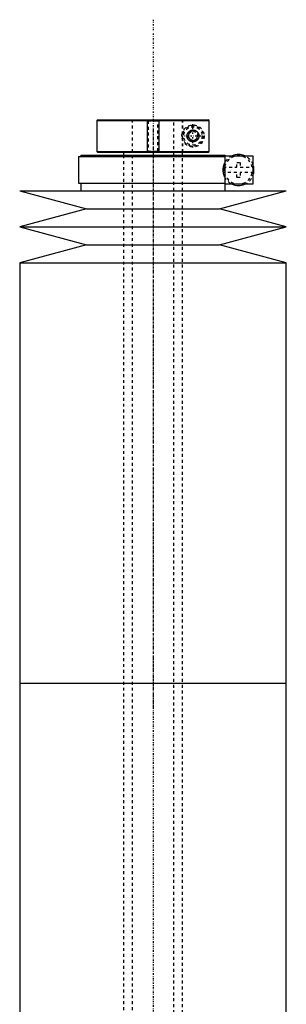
# Model space of a CAD drawing. Extents: x -168 to 702, y -144 to 599.
# Tile 7 of 7: x 605 to 695, y 266 to 599. Entities that reach past the tile are written whole.
import ezdxf

# ---------------------------------------------------------------- set-up
doc = ezdxf.new("R2010")
doc.units = 0
doc.linetypes.add('CENTER', pattern=[1.5, 0.45, -0.5, 0.05, -0.5])
doc.linetypes.add('DASHED', pattern=[2, 1, -1])
for name, color, linetype in [('AM_0', 7, 'CONTINUOUS'), ('AM_10', 7, 'CONTINUOUS'), ('AM_3', 7, 'DASHED'), ('AM_7', 7, 'CENTER')]:
    doc.layers.add(name, color=color, linetype=linetype)

msp = doc.modelspace()

# ---------------------------------------------------------------- linework, layer by layer
at = {"layer": 'AM_0', "color": 7, "linetype": 'CONTINUOUS'}
for p, q in [((631.3, 565.5), (631, 565.2)), ((631, 565.2), (631, 554.8)), ((631, 565.2), (668.99, 565.2)), ((631.3, 565.5), (668.68, 565.5)), ((668.99, 565.2), (668.68, 565.5)), ((668.99, 554.8), (668.99, 565.2)), ((624.85, 553), (624.85, 544)), ((624.85, 553), (674.4, 553)), ((625.65, 553.5), (625.65, 553)), ((625.65, 553.5), (674.35, 553.5)), ((631, 554.8), (631.3, 554.5)), ((631, 554.8), (668.99, 554.8)), ((631.3, 554.5), (668.68, 554.5)), ((640, 554.5), (640, 553.5)), ((660, 553.5), (660, 554.5)), ((668.68, 554.5), (668.99, 554.8)), ((674.35, 553), (674.35, 553.5)), ((674.4, 553.3), (683.75, 553.3)), ((674.4, 543.7), (674.4, 553.3)), ((683.75, 553.3), (683.75, 543.7)), ((624.85, 544), (674.4, 544)), ((625.65, 544), (625.65, 541.5)), ((674.35, 541.5), (674.35, 544)), ((683.75, 543.7), (674.4, 543.7)), ((605, 541.5), (627.5, 535.4)), ((605, 541.5), (695, 541.5)), ((672.5, 535.4), (695, 541.5)), ((627.5, 535.4), (605, 529.3)), ((627.5, 535.4), (672.5, 535.4)), ((695, 529.3), (672.5, 535.4)), ((605, 529.3), (627.5, 523.2)), ((605, 529.3), (695, 529.3)), ((672.5, 523.2), (695, 529.3)), ((627.5, 523.2), (605, 517.1)), ((627.5, 523.2), (672.5, 523.2)), ((695, 517.1), (672.5, 523.2)), ((605, 517.1), (605, 375)), ((605, 517.1), (695, 517.1)), ((695, 375), (695, 517.1)), ((605, 375), (605, 232.9)), ((605, 375), (695, 375)), ((695, 232.9), (695, 375))]:
    msp.add_line(p, q, dxfattribs=at)
msp.add_polyline3d([(661.5, 560, 0), (661.5, 560.01, 0), (661.5, 560.03, 0), (661.5, 560.06, 0), (661.5, 560.07, 0), (661.5, 560.08, 0), (661.5, 560.1, 0), (661.5, 560.13, 0), (661.51, 560.15, 0), (661.51, 560.17, 0), (661.51, 560.2, 0), (661.51, 560.21, 0), (661.51, 560.22, 0), (661.51, 560.24, 0), (661.52, 560.27, 0), (661.52, 560.29, 0), (661.52, 560.31, 0), (661.53, 560.34, 0), (661.53, 560.35, 0), (661.53, 560.36, 0), (661.54, 560.38, 0), (661.54, 560.41, 0), (661.54, 560.42, 0), (661.55, 560.43, 0), (661.55, 560.45, 0), (661.56, 560.47, 0), (661.56, 560.49, 0), (661.56, 560.5, 0), (661.57, 560.52, 0), (661.58, 560.54, 0), (661.58, 560.57, 0), (661.59, 560.59, 0), (661.6, 560.61, 0), (661.6, 560.62, 0), (661.6, 560.63, 0), (661.61, 560.65, 0), (661.62, 560.68, 0), (661.63, 560.7, 0), (661.63, 560.72, 0), (661.64, 560.74, 0), (661.65, 560.75, 0), (661.65, 560.76, 0), (661.66, 560.78, 0), (661.67, 560.81, 0), (661.68, 560.83, 0), (661.69, 560.85, 0), (661.7, 560.87, 0), (661.7, 560.88, 0), (661.71, 560.89, 0), (661.72, 560.91, 0), (661.73, 560.93, 0), (661.74, 560.95, 0), (661.75, 560.97, 0), (661.76, 560.99, 0), (661.77, 561, 0), (661.77, 561.01, 0), (661.78, 561.03, 0), (661.8, 561.05, 0), (661.81, 561.07, 0), (661.82, 561.08, 0), (661.83, 561.1, 0), (661.84, 561.11, 0), (661.84, 561.12, 0), (661.86, 561.14, 0), (661.87, 561.16, 0), (661.87, 561.17, 0), (661.91, 561.22, 0), (661.99, 561.31, 0), (662.07, 561.4, 0), (662.16, 561.49, 0), (662.25, 561.56, 0), (662.35, 561.63, 0), (662.39, 561.67, 0), (662.44, 561.7, 0), (662.54, 561.76, 0), (662.65, 561.81, 0), (662.7, 561.83, 0), (662.75, 561.85, 0), (662.85, 561.89, 0), (662.96, 561.93, 0), (663.01, 561.94, 0), (663.06, 561.95, 0), (663.17, 561.97, 0), (663.27, 561.99, 0), (663.37, 562, 0), (663.47, 562, 0), (663.57, 562, 0), (663.62, 562, 0), (663.67, 561.99, 0), (663.76, 561.98, 0), (663.86, 561.97, 0), (663.96, 561.95, 0), (664.06, 561.92, 0), (664.15, 561.89, 0), (664.2, 561.87, 0), (664.25, 561.85, 0), (664.34, 561.81, 0), (664.44, 561.77, 0), (664.52, 561.72, 0), (664.61, 561.66, 0), (664.7, 561.6, 0), (664.74, 561.57, 0), (664.78, 561.54, 0), (664.86, 561.47, 0), (664.93, 561.4, 0), (665, 561.32, 0), (665.07, 561.24, 0), (665.14, 561.15, 0), (665.17, 561.1, 0), (665.2, 561.05, 0), (665.26, 560.95, 0), (665.29, 560.88, 0), (665.3, 560.87, 0), (665.31, 560.85, 0), (665.32, 560.84, 0), (665.32, 560.83, 0), (665.33, 560.81, 0), (665.34, 560.79, 0), (665.35, 560.77, 0), (665.35, 560.75, 0), (665.36, 560.73, 0), (665.37, 560.72, 0), (665.37, 560.71, 0), (665.38, 560.69, 0), (665.38, 560.67, 0), (665.39, 560.65, 0), (665.4, 560.63, 0), (665.41, 560.61, 0), (665.41, 560.6, 0), (665.41, 560.59, 0), (665.42, 560.57, 0), (665.42, 560.55, 0), (665.43, 560.52, 0), (665.44, 560.5, 0), (665.44, 560.48, 0), (665.44, 560.47, 0), (665.45, 560.46, 0), (665.45, 560.44, 0), (665.46, 560.42, 0), (665.46, 560.41, 0), (665.46, 560.39, 0), (665.46, 560.37, 0), (665.47, 560.35, 0), (665.47, 560.34, 0), (665.47, 560.33, 0), (665.48, 560.31, 0), (665.48, 560.28, 0), (665.48, 560.26, 0), (665.49, 560.24, 0), (665.49, 560.22, 0), (665.49, 560.21, 0), (665.49, 560.19, 0), (665.49, 560.17, 0), (665.49, 560.15, 0), (665.5, 560.13, 0), (665.5, 560.1, 0), (665.5, 560.08, 0), (665.5, 560.07, 0), (665.5, 560.06, 0), (665.5, 560.03, 0), (665.5, 560.01, 0), (665.5, 560, 0), (665.5, 559.99, 0), (665.5, 559.97, 0), (665.5, 559.94, 0), (665.5, 559.93, 0), (665.5, 559.92, 0), (665.5, 559.9, 0), (665.5, 559.87, 0), (665.49, 559.85, 0), (665.49, 559.83, 0), (665.49, 559.81, 0), (665.49, 559.79, 0), (665.49, 559.78, 0), (665.49, 559.76, 0), (665.48, 559.74, 0), (665.48, 559.72, 0), (665.48, 559.69, 0), (665.47, 559.67, 0), (665.47, 559.66, 0), (665.47, 559.65, 0), (665.46, 559.63, 0), (665.46, 559.61, 0), (665.46, 559.59, 0), (665.46, 559.58, 0), (665.45, 559.56, 0), (665.45, 559.54, 0), (665.44, 559.53, 0), (665.44, 559.52, 0), (665.44, 559.5, 0), (665.43, 559.48, 0), (665.42, 559.45, 0), (665.42, 559.43, 0), (665.41, 559.41, 0), (665.41, 559.4, 0), (665.41, 559.39, 0), (665.4, 559.37, 0), (665.39, 559.35, 0), (665.38, 559.33, 0), (665.38, 559.31, 0), (665.37, 559.29, 0), (665.37, 559.28, 0), (665.36, 559.27, 0), (665.35, 559.25, 0), (665.35, 559.23, 0), (665.34, 559.21, 0), (665.33, 559.19, 0), (665.32, 559.17, 0), (665.32, 559.16, 0), (665.31, 559.15, 0), (665.3, 559.13, 0), (665.29, 559.12, 0), (665.26, 559.05, 0), (665.2, 558.95, 0), (665.17, 558.9, 0), (665.14, 558.85, 0), (665.07, 558.76, 0), (665, 558.68, 0), (664.93, 558.6, 0), (664.86, 558.53, 0), (664.78, 558.46, 0), (664.74, 558.43, 0), (664.7, 558.4, 0), (664.61, 558.34, 0), (664.52, 558.28, 0), (664.44, 558.23, 0), (664.34, 558.19, 0), (664.25, 558.15, 0), (664.2, 558.13, 0), (664.15, 558.11, 0), (664.06, 558.08, 0), (663.96, 558.05, 0), (663.86, 558.03, 0), (663.76, 558.02, 0), (663.67, 558.01, 0), (663.62, 558, 0), (663.57, 558, 0), (663.47, 558, 0), (663.37, 558, 0), (663.27, 558.01, 0), (663.17, 558.03, 0), (663.06, 558.05, 0), (663.01, 558.06, 0), (662.96, 558.07, 0), (662.85, 558.11, 0), (662.75, 558.15, 0), (662.7, 558.17, 0), (662.65, 558.19, 0), (662.54, 558.24, 0), (662.44, 558.3, 0), (662.39, 558.33, 0), (662.35, 558.37, 0), (662.25, 558.44, 0), (662.16, 558.51, 0), (662.07, 558.6, 0), (661.99, 558.69, 0), (661.91, 558.78, 0), (661.87, 558.83, 0), (661.87, 558.84, 0), (661.86, 558.86, 0), (661.84, 558.88, 0), (661.84, 558.89, 0), (661.83, 558.9, 0), (661.82, 558.92, 0), (661.81, 558.93, 0), (661.8, 558.95, 0), (661.78, 558.97, 0), (661.77, 558.99, 0), (661.77, 559, 0), (661.76, 559.01, 0), (661.75, 559.03, 0), (661.74, 559.05, 0), (661.73, 559.07, 0), (661.72, 559.09, 0), (661.71, 559.11, 0), (661.7, 559.12, 0), (661.7, 559.13, 0), (661.69, 559.15, 0), (661.68, 559.17, 0), (661.67, 559.19, 0), (661.66, 559.22, 0), (661.65, 559.24, 0), (661.65, 559.25, 0), (661.64, 559.26, 0), (661.63, 559.28, 0), (661.63, 559.3, 0), (661.62, 559.32, 0), (661.61, 559.35, 0), (661.6, 559.37, 0), (661.6, 559.38, 0), (661.6, 559.39, 0), (661.59, 559.41, 0), (661.58, 559.43, 0), (661.58, 559.46, 0), (661.57, 559.48, 0), (661.56, 559.5, 0), (661.56, 559.51, 0), (661.56, 559.53, 0), (661.55, 559.55, 0), (661.55, 559.57, 0), (661.54, 559.58, 0), (661.54, 559.59, 0), (661.54, 559.62, 0), (661.53, 559.64, 0), (661.53, 559.65, 0), (661.53, 559.66, 0), (661.52, 559.69, 0), (661.52, 559.71, 0), (661.52, 559.73, 0), (661.51, 559.76, 0), (661.51, 559.78, 0), (661.51, 559.79, 0), (661.51, 559.8, 0), (661.51, 559.83, 0), (661.51, 559.85, 0), (661.5, 559.87, 0), (661.5, 559.9, 0), (661.5, 559.92, 0), (661.5, 559.93, 0), (661.5, 559.94, 0), (661.5, 559.97, 0), (661.5, 559.99, 0), (661.5, 560, 0)], dxfattribs=at)
for start, end in [(66.1045, 113.8955), (338.9605, 21.0395), (246.1045, 293.8955)]:
    msp.add_arc((678.85, 548.5), 5.25, start, end, dxfattribs=at)
at = {"layer": 'AM_10', "color": 7, "linetype": 'CONTINUOUS'}
for p, q in [((648, 565.5), (648, 554.5)), ((652, 565.5), (652, 554.5))]:
    msp.add_line(p, q, dxfattribs=at)
msp.add_arc((663.5, 560), 1.57, 75, 15, dxfattribs=at)
at = {"layer": 'AM_3', "color": 6, "linetype": 'DASHED'}
for p, q in [((643, 565.5), (643, -110.5)), ((648, 565.5), (648.38, 565.12)), ((648.38, 565.12), (648.38, 554.88)), ((648.38, 565.12), (651.62, 565.12)), ((651.62, 565.12), (652, 565.5)), ((651.62, 554.88), (651.62, 565.12)), ((657, -110.5), (657, 565.5)), ((659.97, 565.5), (659.97, 554.5)), ((660, 554.5), (660, 565.5)), ((662, 560.87), (663.5, 561.73)), ((662, 559.13), (662, 560.87)), ((663.5, 561.73), (665, 560.87)), ((665, 560.87), (665, 559.13)), ((663.5, 558.27), (662, 559.13)), ((665, 559.13), (663.5, 558.27)), ((640, 553.5), (640, -70.5)), ((648.38, 554.88), (648, 554.5)), ((648.38, 554.88), (651.62, 554.88)), ((652, 554.5), (651.62, 554.88)), ((660, -80.5), (660, 553.5)), ((673.68, 549.4), (678.25, 549.4)), ((674.16, 546.15), (674.16, 550.85)), ((678.25, 551), (679.45, 551)), ((678.25, 549.4), (678.25, 551)), ((679.45, 551), (679.45, 549.4)), ((679.45, 549.4), (684.02, 549.4)), ((678.25, 547.6), (673.68, 547.6)), ((678.25, 546), (678.25, 547.6)), ((679.45, 546), (678.25, 546)), ((679.45, 547.6), (679.45, 546)), ((684.02, 547.6), (679.45, 547.6))]:
    msp.add_line(p, q, dxfattribs=at)
msp.add_polyline3d([(674.16, 550.85, 0), (674.11, 550.76, 0), (674.06, 550.66, 0), (674.05, 550.62, 0), (674.03, 550.59, 0), (674.03, 550.57, 0), (674.02, 550.56, 0), (674.01, 550.52, 0), (673.99, 550.49, 0), (673.98, 550.46, 0), (673.96, 550.42, 0), (673.95, 550.38, 0), (673.94, 550.37, 0), (673.94, 550.35, 0), (673.92, 550.31, 0), (673.91, 550.27, 0), (673.9, 550.26, 0), (673.9, 550.24, 0), (673.88, 550.2, 0), (673.87, 550.16, 0), (673.86, 550.14, 0), (673.86, 550.12, 0), (673.84, 550.08, 0), (673.83, 550.04, 0), (673.82, 550, 0), (673.81, 549.96, 0), (673.8, 549.92, 0), (673.79, 549.9, 0), (673.78, 549.88, 0), (673.77, 549.83, 0), (673.76, 549.79, 0), (673.75, 549.75, 0), (673.74, 549.7, 0), (673.73, 549.66, 0), (673.72, 549.63, 0), (673.72, 549.61, 0), (673.71, 549.56, 0), (673.7, 549.51, 0), (673.69, 549.46, 0), (673.68, 549.41, 0), (673.67, 549.36, 0), (673.67, 549.33, 0), (673.66, 549.3, 0), (673.65, 549.25, 0), (673.65, 549.2, 0), (673.64, 549.14, 0), (673.63, 549.09, 0), (673.63, 549.03, 0), (673.62, 549, 0), (673.62, 548.98, 0), (673.62, 548.92, 0), (673.61, 548.86, 0), (673.61, 548.81, 0), (673.61, 548.75, 0), (673.6, 548.69, 0), (673.6, 548.67, 0), (673.6, 548.64, 0), (673.6, 548.58, 0), (673.6, 548.53, 0), (673.6, 548.5, 0), (673.6, 548.47, 0), (673.6, 548.42, 0), (673.6, 548.36, 0), (673.6, 548.33, 0), (673.6, 548.31, 0), (673.61, 548.25, 0), (673.61, 548.19, 0), (673.61, 548.14, 0), (673.62, 548.08, 0), (673.62, 548.02, 0), (673.62, 548, 0), (673.63, 547.97, 0), (673.63, 547.91, 0), (673.64, 547.86, 0), (673.65, 547.8, 0), (673.65, 547.75, 0), (673.66, 547.7, 0), (673.67, 547.67, 0), (673.67, 547.64, 0), (673.68, 547.59, 0), (673.69, 547.54, 0), (673.7, 547.49, 0), (673.71, 547.44, 0), (673.72, 547.39, 0), (673.72, 547.37, 0), (673.73, 547.34, 0), (673.74, 547.3, 0), (673.75, 547.25, 0), (673.76, 547.21, 0), (673.77, 547.17, 0), (673.78, 547.12, 0), (673.79, 547.1, 0), (673.8, 547.08, 0), (673.81, 547.04, 0), (673.82, 547, 0), (673.83, 546.96, 0), (673.84, 546.92, 0), (673.86, 546.88, 0), (673.86, 546.86, 0), (673.87, 546.84, 0), (673.88, 546.8, 0), (673.9, 546.76, 0), (673.9, 546.74, 0), (673.91, 546.73, 0), (673.92, 546.69, 0), (673.94, 546.65, 0), (673.94, 546.63, 0), (673.95, 546.62, 0), (673.96, 546.58, 0), (673.98, 546.54, 0), (673.99, 546.51, 0), (674.01, 546.48, 0), (674.02, 546.44, 0), (674.03, 546.43, 0), (674.03, 546.41, 0), (674.05, 546.38, 0), (674.06, 546.34, 0), (674.11, 546.24, 0), (674.16, 546.15, 0)], dxfattribs=at)
for radius in [3.75, 3.5, 3.1, 2]:
    msp.add_circle((663.5, 560), radius, dxfattribs=at)
for radius, start, end in [(5.25, 113.8955, 153.3873), (4.75, 10.9221, 169.0779), (5.25, 21.0395, 66.1045), (5.25, 206.6127, 246.1045), (4.75, 190.9221, 349.0779), (5.25, 293.8955, 338.9605)]:
    msp.add_arc((678.85, 548.5), radius, start, end, dxfattribs=at)
at = {"layer": 'AM_7', "color": 4, "linetype": 'CENTER'}
for p, q in [((650, 599.3), (650, -144.3)), ((663.5, 556.06), (663.5, 563.94)), ((650, 562.42), (650, 366.07)), ((659.56, 560), (667.44, 560)), ((650, 383.93), (650, 187.57))]:
    msp.add_line(p, q, dxfattribs=at)

doc.saveas('drawing.dxf')
